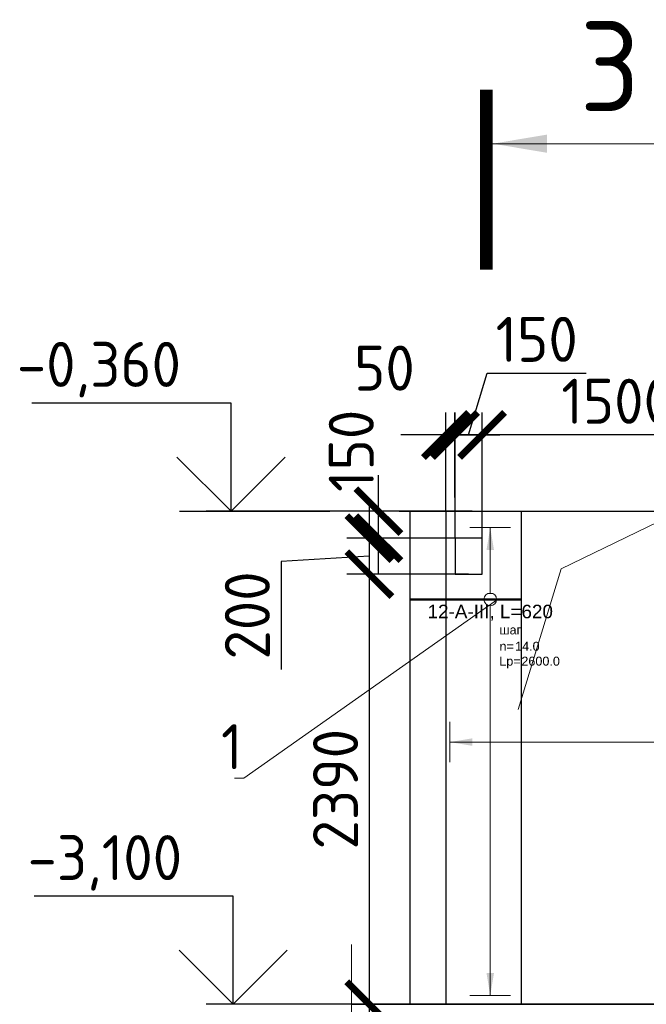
# Model space of a CAD drawing. Header units: millimetres. Extents: x 349531 to 1063351, y -131924 to 96186.
# Tile 134 of 228: x 631746 to 635224, y -39225 to -33755. Entities that reach past the tile are written whole.
import ezdxf
from ezdxf import colors
from ezdxf.entities.mleader import LeaderData, LeaderLine
from ezdxf.enums import TextEntityAlignment as Align
from ezdxf.math import Vec2, Vec3

# ---------------------------------------------------------------- set-up
doc = ezdxf.new("R2010")
doc.units = ezdxf.units.MM
doc.set_wipeout_variables(frame=1)
for name, color, linetype, lineweight in [('AF_Stena', 90, 'Continuous', 18), ('Standard', 7, 'Continuous', 25), ('АрмСтер', 2, 'Continuous', 50), ('подоснова', 151, 'Continuous', 5), ('размер', 1, 'Continuous', 25), ('РАЗМЕРЫ', 1, 'Continuous', 9), ('Узлы', 7, 'Continuous', 0)]:
    doc.layers.add(name, color=color, linetype=linetype, lineweight=lineweight)
doc.layers.add('АрмСтер_атрибуты', color=2, linetype='Continuous', lineweight=0, plot=False)
doc.styles.add('GOST-2.304_Type-B', font='GOST_Common.ttf')
doc.styles.get("Standard").update_dxf_attribs({"font": 'arial.ttf'})
doc.styles.add('Аннотативный', font='arial.ttf')
doc.dimstyles.new('СПДС', dxfattribs={"dimscale": 100, "dimtxt": 2.5, "dimasz": 2.5, "dimexe": 1.25, "dimexo": 0, "dimtad": 1, "dimdec": 0, "dimtxsty": 'GOST-2.304_Type-B', "dimblk": 'ARCHTICK', "dimcen": 2.5, "dimdle": 2, "dimadec": 0, "dimazin": 2, "dimtfac": 0.75, "dimtdec": 0, "dimtmove": 1, "dimatfit": 3, "dimfxl": 1, "dimtolj": 1, "dimarcsym": 1})

# ---------------------------------------------------------------- blocks, each defined once
blk = doc.blocks.new('*U1554')
at = {"layer": 'РАЗМЕРЫ'}
for p, q in [((112.5, 1600), (-112.5, 1600)), ((112.5, -800), (-112.5, -800))]:
    blk.add_line(p, q, dxfattribs=at)
at = {"layer": 'РАЗМЕРЫ', "ltscale": 15}
blk.add_line((0, -800), (0, 1600), dxfattribs=at)
at = {"layer": 'РАЗМЕРЫ'}
for points in [[(0, 1600), (20.9, 1474.8), (-20.9, 1474.8)], [(0, -800), (20.9, -674.8), (-20.9, -674.8)]]:
    blk.add_solid(points, dxfattribs=at)
at = {"layer": 'АрмСтер_атрибуты', "color": 215, "ltscale": 15, "style": 'Аннотативный'}
for s, p in [('шаг', (51.4, -194.2)), ('n=', (51.4, -285.1)), ('Lр=', (50.2, -367.8))]:
    blk.add_text(s, height=50, dxfattribs=at).set_placement(p)
at = {"layer": 'АрмСтер_атрибуты', "style": 'Аннотативный', "flags": 8}
blk.add_attdef('ПОЗ', (110, 29.6), '', height=75, dxfattribs=at)
at = {"layer": 'АрмСтер_атрибуты', "color": 215, "style": 'Аннотативный'}
for tag, p, flags in [('ШАГ', (190.9, -194.2), 10), ('КОЛ', (138, -285.1), 8), ('ШИРИНА', (172.9, -367.8), 8)]:
    blk.add_attdef(tag, p, '', height=50, dxfattribs=dict(at, flags=flags))
at = {"layer": 'АрмСтер_атрибуты', "flags": 9}
for tag, p in [('МАССА', (-2262.8, -1210.5)), ('ОБОЗНАЧЕНИЕ', (-2262.8, -1324.4))]:
    blk.add_attdef(tag, p, '', height=75, dxfattribs=at)
at = {"linetype": 'Continuous', "lineweight": 0}
blk.add_wipeout([(35, 0), (28.3, 20.6), (10.8, 33.3), (-10.8, 33.3), (-28.3, 20.6), (-35, 0), (-28.3, -20.6), (-10.8, -33.3), (10.8, -33.3), (28.3, -20.6)], dxfattribs=at)
at = {"color": 0, "linetype": 'ByBlock', "lineweight": -2, "ltscale": 100}
blk.add_line((-1456.8, 0), (1653.2, 0), dxfattribs=at)
at = {"layer": 'РАЗМЕРЫ'}
blk.add_circle((0, 0), 35, dxfattribs=at)
at = {"layer": 'АрмСтер_атрибуты', "style": 'Аннотативный', "flags": 8}
blk.add_attdef('НАИМЕНОВАНИЕ', text='', height=75, dxfattribs=at).set_placement((0, -29.3), align=Align.TOP_CENTER)
blk = doc.blocks.new('_ArchTick')
at = {"color": 0, "linetype": 'ByBlock', "const_width": 0.15}
blk.add_lwpolyline([(-0.5, -0.5), (0.5, 0.5)], dxfattribs=at)
blk = doc.blocks.new('*D1558')
at = {"layer": 'DEFPOINTS', "color": 0, "transparency": 16777216}
for p in [(634162.4, -36061.7), (634162.4, -36634.6, 320), (634312.4, -36634.6, 320)]:
    blk.add_point(p, dxfattribs=at)
at = {"layer": 'РАЗМЕРЫ', "color": 0, "lineweight": -2, "transparency": 16777216}
for p, q in [((634237.4, -36061.7), (634340.5, -35717.9)), ((634340.5, -35717.9), (634890.5, -35717.9)), ((634162.4, -36634.6), (634162.4, -35936.7)), ((634312.4, -36634.6), (634312.4, -35936.7)), ((634512.4, -36061.7), (633962.4, -36061.7))]:
    blk.add_line(p, q, dxfattribs=at)
at = {"layer": 'РАЗМЕРЫ', "color": 0, "lineweight": -2, "transparency": 16777216, "xscale": 250, "yscale": 250, "zscale": 250, "rotation": 180}
blk.add_blockref('_ArchTick', (634162.4, -36061.7), dxfattribs=at)
at = {"layer": 'РАЗМЕРЫ', "color": 0, "lineweight": -2, "transparency": 16777216, "xscale": 250, "yscale": 250, "zscale": 250}
blk.add_blockref('_ArchTick', (634312.4, -36061.7), dxfattribs=at)
at = {"layer": 'РАЗМЕРЫ', "color": 0, "transparency": 16777216, "insert": (634615.5, -35530.4), "char_height": 250, "attachment_point": 5, "style": 'GOST-2.304_Type-B'}
blk.add_mtext('\\A1;150', dxfattribs=at)
blk = doc.blocks.new('*D1559')
at = {"layer": 'DEFPOINTS', "color": 0, "transparency": 16777216}
for p in [(634111.8, -36061.7), (634161.4, -36408.7), (634111.8, -36484.6)]:
    blk.add_point(p, dxfattribs=at)
at = {"layer": 'РАЗМЕРЫ', "color": 0, "lineweight": -2, "transparency": 16777216}
for p, q in [((634111.8, -36484.6), (634111.8, -35936.7)), ((634161.4, -36408.7), (634161.4, -35936.7)), ((634111.8, -36061.7), (633861.8, -36061.7)), ((634161.4, -36061.7), (634111.8, -36061.7)), ((634161.4, -36061.7), (634411.4, -36061.7))]:
    blk.add_line(p, q, dxfattribs=at)
at = {"layer": 'РАЗМЕРЫ', "color": 0, "lineweight": -2, "transparency": 16777216, "xscale": 250, "yscale": 250, "zscale": 250}
blk.add_blockref('_ArchTick', (634111.8, -36061.7), dxfattribs=at)
at = {"layer": 'РАЗМЕРЫ', "color": 0, "lineweight": -2, "transparency": 16777216, "xscale": 250, "yscale": 250, "zscale": 250, "rotation": 180}
blk.add_blockref('_ArchTick', (634161.4, -36061.7), dxfattribs=at)
at = {"layer": 'РАЗМЕРЫ', "color": 0, "transparency": 16777216, "insert": (633770.3, -35690.3), "char_height": 250, "attachment_point": 5, "style": 'GOST-2.304_Type-B'}
blk.add_mtext('\\A1;50', dxfattribs=at)
blk = doc.blocks.new('*D1560')
at = {"layer": 'DEFPOINTS', "color": 0, "transparency": 16777216}
for p in [(634256.4, -36484.6), (633736.3, -36634.6), (634203.4, -36634.6, 320)]:
    blk.add_point(p, dxfattribs=at)
at = {"layer": 'РАЗМЕРЫ', "color": 0, "lineweight": -2, "transparency": 16777216}
for p, q in [((633736.3, -36284.6), (633736.3, -36834.6)), ((634256.4, -36484.6), (633611.3, -36484.6)), ((634203.4, -36634.6), (633611.3, -36634.6))]:
    blk.add_line(p, q, dxfattribs=at)
at = {"layer": 'РАЗМЕРЫ', "color": 0, "lineweight": -2, "transparency": 16777216, "xscale": 250, "yscale": 250, "zscale": 250}
for p, rotation in [((633736.3, -36484.6), 90), ((633736.3, -36634.6), 270)]:
    blk.add_blockref('_ArchTick', p, dxfattribs=dict(at, rotation=rotation))
at = {"layer": 'РАЗМЕРЫ', "color": 0, "transparency": 16777216, "insert": (633586.2, -36149.7), "char_height": 250, "attachment_point": 5, "rotation": 90, "style": 'GOST-2.304_Type-B'}
blk.add_mtext('\\A1;150', dxfattribs=at)
blk = doc.blocks.new('*D1561')
at = {"layer": 'DEFPOINTS', "color": 0, "transparency": 16777216}
for p in [(634203.4, -36634.6, 320), (633686.3, -36834.6), (634237.4, -36834.6, 320)]:
    blk.add_point(p, dxfattribs=at)
at = {"layer": 'РАЗМЕРЫ', "color": 0, "lineweight": -2, "transparency": 16777216}
for p, q in [((633686.3, -36434.6), (633686.3, -37034.6)), ((634203.4, -36634.6), (633561.3, -36634.6)), ((633686.3, -36734.6), (633196.7, -36764.4)), ((633196.7, -36764.4), (633196.7, -37364.4)), ((634237.4, -36834.6), (633561.3, -36834.6))]:
    blk.add_line(p, q, dxfattribs=at)
at = {"layer": 'РАЗМЕРЫ', "color": 0, "lineweight": -2, "transparency": 16777216, "xscale": 250, "yscale": 250, "zscale": 250}
for p, rotation in [((633686.3, -36634.6), 90), ((633686.3, -36834.6), 270)]:
    blk.add_blockref('_ArchTick', p, dxfattribs=dict(at, rotation=rotation))
at = {"layer": 'РАЗМЕРЫ', "color": 0, "transparency": 16777216, "insert": (633009.2, -37064.4), "char_height": 250, "attachment_point": 5, "rotation": 90, "style": 'GOST-2.304_Type-B'}
blk.add_mtext('\\A1;200', dxfattribs=at)
blk = doc.blocks.new('*D1562')
at = {"layer": 'DEFPOINTS', "color": 0, "transparency": 16777216}
for p in [(634237.4, -36834.6, 320), (633686.3, -39224.6), (634334.7, -39224.6, 320)]:
    blk.add_point(p, dxfattribs=at)
at = {"layer": 'РАЗМЕРЫ', "color": 0, "lineweight": -2, "transparency": 16777216}
for p, q in [((633686.3, -36634.6), (633686.3, -39424.6)), ((634237.4, -36834.6), (633561.3, -36834.6)), ((634334.7, -39224.6), (633561.3, -39224.6))]:
    blk.add_line(p, q, dxfattribs=at)
at = {"layer": 'РАЗМЕРЫ', "color": 0, "lineweight": -2, "transparency": 16777216, "xscale": 250, "yscale": 250, "zscale": 250}
for p, rotation in [((633686.3, -36834.6), 90), ((633686.3, -39224.6), 270)]:
    blk.add_blockref('_ArchTick', p, dxfattribs=dict(at, rotation=rotation))
at = {"layer": 'РАЗМЕРЫ', "color": 0, "transparency": 16777216, "insert": (633498.8, -38029.6), "char_height": 250, "attachment_point": 5, "rotation": 90, "style": 'GOST-2.304_Type-B'}
blk.add_mtext('\\A1;2390', dxfattribs=at)
blk = doc.blocks.new('*D1565')
at = {"layer": 'DEFPOINTS', "color": 0, "transparency": 16777216}
for p in [(634312.4, -36061.7), (634312.4, -36158.1), (635811.9, -36634.6, 188.8)]:
    blk.add_point(p, dxfattribs=at)
at = {"layer": 'РАЗМЕРЫ', "color": 0, "lineweight": -2, "transparency": 16777216}
for p, q in [((634312.4, -36158.1), (634312.4, -35936.7)), ((635811.9, -36634.6), (635811.9, -35936.7)), ((636011.9, -36061.7), (634112.4, -36061.7))]:
    blk.add_line(p, q, dxfattribs=at)
at = {"layer": 'РАЗМЕРЫ', "color": 0, "lineweight": -2, "transparency": 16777216, "xscale": 250, "yscale": 250, "zscale": 250, "rotation": 180}
blk.add_blockref('_ArchTick', (634312.4, -36061.7), dxfattribs=at)
at = {"layer": 'РАЗМЕРЫ', "color": 0, "lineweight": -2, "transparency": 16777216, "xscale": 250, "yscale": 250, "zscale": 250}
blk.add_blockref('_ArchTick', (635811.9, -36061.7), dxfattribs=at)
at = {"layer": 'РАЗМЕРЫ', "color": 0, "transparency": 16777216, "insert": (635062.2, -35874.2), "char_height": 250, "attachment_point": 5, "style": 'GOST-2.304_Type-B'}
blk.add_mtext('\\A1;1500', dxfattribs=at)
blk = doc.blocks.new('*U1577')
at = {"layer": 'РАЗМЕРЫ'}
for p, q in [((112.5, 400), (-112.5, 400)), ((112.5, -2200), (-112.5, -2200))]:
    blk.add_line(p, q, dxfattribs=at)
at = {"layer": 'РАЗМЕРЫ', "ltscale": 15}
blk.add_line((0, -2200), (0, 400), dxfattribs=at)
at = {"layer": 'РАЗМЕРЫ'}
for points in [[(0, 400), (20.9, 274.8), (-20.9, 274.8)], [(0, -2200), (20.9, -2074.8), (-20.9, -2074.8)]]:
    blk.add_solid(points, dxfattribs=at)
at = {"layer": 'АрмСтер_атрибуты', "color": 215, "ltscale": 15, "style": 'Аннотативный'}
for s, p in [('шаг', (51.4, -194.2)), ('n=', (51.4, -285.1)), ('Lр=', (50.2, -367.8))]:
    blk.add_text(s, height=50, dxfattribs=at).set_placement(p)
at = {"layer": 'АрмСтер_атрибуты', "flags": 9}
for tag, p in [('МАССА', (-2232.5, 4589.5)), ('ОБОЗНАЧЕНИЕ', (-2232.5, 4475.6))]:
    blk.add_attdef(tag, p, '', height=75, dxfattribs=at)
at = {"layer": 'АрмСтер_атрибуты', "style": 'Аннотативный', "flags": 8}
blk.add_attdef('ПОЗ', (110, 29.6), '', height=75, dxfattribs=at)
at = {"layer": 'АрмСтер_атрибуты', "color": 215, "style": 'Аннотативный'}
for tag, p, flags in [('ШАГ', (190.9, -194.2), 10), ('КОЛ', (138, -285.1), 8), ('ШИРИНА', (172.9, -367.8), 8)]:
    blk.add_attdef(tag, p, '', height=50, dxfattribs=dict(at, flags=flags))
at = {"linetype": 'Continuous', "lineweight": 0}
blk.add_wipeout([(35, 0), (28.3, 20.6), (10.8, 33.3), (-10.8, 33.3), (-28.3, 20.6), (-35, 0), (-28.3, -20.6), (-10.8, -33.3), (10.8, -33.3), (28.3, -20.6)], dxfattribs=at)
at = {"color": 0, "linetype": 'ByBlock', "lineweight": -2, "ltscale": 100}
blk.add_line((-446.5, 0), (173.5, 0), dxfattribs=at)
at = {"layer": 'РАЗМЕРЫ'}
blk.add_circle((0, 0), 35, dxfattribs=at)
at = {"layer": 'АрмСтер_атрибуты', "style": 'Аннотативный', "flags": 8}
blk.add_attdef('НАИМЕНОВАНИЕ', text='', height=75, dxfattribs=at).set_placement((0, -29.3), align=Align.TOP_CENTER)
blk = doc.blocks.new('_None')

msp = doc.modelspace()

# ---------------------------------------------------------------- linework, layer by layer
at = {"color": 96, "linetype": 'Continuous', "lineweight": 30, "transparency": 33554687}
msp.add_line((633911.8, -36484.6, -320), (633911.8, -39224.6, -320), dxfattribs=at)
at = {"color": 253, "linetype": 'Continuous', "lineweight": 30, "true_color": 0xa0a08c, "transparency": 33554687}
msp.add_line((637322.5, -39224.6), (633588, -39224.6), dxfattribs=at)
for points in [[(632918.7, -35884.6), (631813.5, -35884.6)], [(632918.7, -36484.6), (632918.7, -35884.6)], [(632618.7, -36184.6), (632918.7, -36484.6), (633218.7, -36184.6)], [(632631.9, -36484.6), (633466.5, -36484.6)], [(633615.4, -36484.6), (632780.9, -36484.6)], [(632930.9, -38624.6), (631825.6, -38624.6)], [(632930.9, -39224.6), (632930.9, -38624.6)], [(632630.9, -38924.6), (632930.9, -39224.6), (633230.9, -38924.6)], [(633615.4, -39224.6), (632780.9, -39224.6)]]:
    msp.add_lwpolyline(points)
at = {"layer": 'AF_Stena', "lineweight": 20}
msp.add_lwpolyline([(633588, -39363.7), (633588, -38891.8)], dxfattribs=at)
at = {"layer": 'Standard', "linetype": 'Continuous', "lineweight": 30, "transparency": 33554687}
for p, q in [((633851.4, -36484.6), (634101.4, -36484.6)), ((633911.8, -36484.6), (636911.8, -36484.6, -160))]:
    msp.add_line(p, q, dxfattribs=at)
at = {"layer": 'размер'}
msp.add_lwpolyline([(633588, -39224.6), (637322.5, -39224.6)], dxfattribs=at)
at = {"layer": 'РАЗМЕРЫ', "color": 1, "elevation": -80}
msp.add_lwpolyline([(634511.8, -37587.4), (634750.6, -36805.8), (635411.8, -36484.6)], dxfattribs=at)
at = {"layer": 'Узлы', "color": 1, "linetype": 'Continuous', "lineweight": 0}
msp.add_line((634371.5, -34443.5, -120), (635321.5, -34443.5, -120), dxfattribs=at)
at = {"layer": 'Узлы', "color": 1, "linetype": 'Continuous', "lineweight": 0, "const_width": 70, "elevation": -120}
msp.add_lwpolyline([(634336.5, -34143.5), (634336.5, -35143.5)], dxfattribs=at)
at = {"layer": 'Узлы', "color": 1, "linetype": 'Continuous', "lineweight": 0}
msp.add_solid([(634371.5, -34443.5, -120), (634671.9, -34493.8, -120), (634671.9, -34393.2, -120)], dxfattribs=at)

# ---------------------------------------------------------------- texts
at = {"style": 'GOST-2.304_Type-B'}
for s, p in [('-0,360', (631730, -35794.6)), ('-3,100', (631789.8, -38534.6))]:
    msp.add_text(s, height=250, dxfattribs=at).set_placement(p)
at = {"layer": 'Узлы', "color": 1, "linetype": 'Continuous', "lineweight": 0, "insert": (635021.5, -34013.5, -120), "char_height": 500, "attachment_point": 5, "style": 'GOST-2.304_Type-B'}
msp.add_mtext_dynamic_manual_height_columns('3', width=723.88, gutter_width=25, heights=[0], dxfattribs=at)

# ---------------------------------------------------------------- next in the draw order: block references
at = {"layer": 'АрмСтер', "ltscale": 15}
ref = msp.add_blockref('*U1554', (635733.8, -37767.8), dxfattribs=dict(at, rotation=90))
ref.add_attrib('НАИМЕНОВАНИЕ', '12-A-III, L=3110', dxfattribs={"layer": 'АрмСтер_атрибуты', "height": 75, "rotation": 90, "style": 'Аннотативный', "flags": 8}).set_placement((635763.2, -37767.8), align=Align.TOP_CENTER)
ref.add_attrib('КОЛ', '13.0', (636019, -37629.8), dxfattribs={"layer": 'АрмСтер_атрибуты', "color": 215, "height": 50, "rotation": 90, "style": 'Аннотативный', "flags": 8})
ref.add_attrib('ШИРИНА', '2400.0', (636101.6, -37594.9), dxfattribs={"layer": 'АрмСтер_атрибуты', "color": 215, "height": 50, "rotation": 90, "style": 'Аннотативный', "flags": 8})

# ---------------------------------------------------------------- next in the draw order: linework, layer by layer
at = {"color": 96, "linetype": 'Continuous', "lineweight": 30, "transparency": 33554687}
msp.add_line((634111.8, -36484.6, -320), (634111.8, -39224.6, -320), dxfattribs=at)
at = {"color": 7, "linetype": 'Continuous', "lineweight": 30, "transparency": 33554687}
msp.add_line((634531.8, -39221.7, -320), (634531.8, -36484.6, -320), dxfattribs=at)
msp.add_lwpolyline([(634312.4, -36834.6), (634312.4, -36634.6), (634162.4, -36634.6), (634162.4, -36834.6)], close=True, dxfattribs=at)

# ---------------------------------------------------------------- next in the draw order: dimensions: what is measured, and where the dimension line sits
at = {"layer": 'РАЗМЕРЫ', "color": 1}
for base, p1, p2, picture, middle in [((634162.4, -36061.7, -320), (634312.4, -36634.6), (634162.4, -36634.6), '*D1558', (634403, -35530.4, -320)), ((634312.3971, -36061.6669, -320), (635811.9162, -36634.569, -131.1553), (634312.3971, -36158.12, -320), '*D1565', (635062.1566, -35874.1669, -320))]:
    dim = msp.add_linear_dim(base=base, p1=p1, p2=p2, dimstyle='СПДС', dxfattribs=at)
    dim.commit()
    dim.dimension.update_dxf_attribs({"geometry": picture, "text_midpoint": middle})
dim = msp.add_linear_dim(base=(634111.8, -36061.7, -320), p1=(634161.4, -36408.7, -320), p2=(634111.8, -36484.6, -320), dimstyle='СПДС', dxfattribs=at)
dim.commit()
dim.dimension.update_dxf_attribs({"geometry": '*D1559', "text_midpoint": (633770.3, -35877.8, -320), "dimtype": 160})
for base, p1, p2, picture, middle in [((633736.3, -36634.6, -320), (634256.4, -36484.6, -320), (634203.4, -36634.6), '*D1560', (633773.7, -36149.7, -320)), ((633686.3, -36834.6, -320), (634203.4, -36634.6), (634237.4, -36834.6), '*D1561', (633196.7, -36826.9, -320))]:
    dim = msp.add_linear_dim(base=base, p1=p1, p2=p2, angle=90, dimstyle='СПДС', dxfattribs=at)
    dim.commit()
    dim.dimension.update_dxf_attribs({"geometry": picture, "text_midpoint": middle, "dimtype": 160})
dim = msp.add_linear_dim(base=(633686.3, -39224.6, -320), p1=(634237.4, -36834.6), p2=(634334.7, -39224.6), angle=90, dimstyle='СПДС', dxfattribs=at)
dim.commit()
dim.dimension.update_dxf_attribs({"geometry": '*D1562', "text_midpoint": (633498.8, -38029.6, -320)})

# ---------------------------------------------------------------- next in the draw order: block references
at = {"layer": 'АрмСтер', "ltscale": 15}
ref = msp.add_blockref('*U1577', (634357.6, -36975.4), dxfattribs=at)
ref.add_attrib('НАИМЕНОВАНИЕ', '12-A-III, L=620', dxfattribs={"layer": 'АрмСтер_атрибуты', "height": 75, "style": 'Аннотативный', "flags": 8}).set_placement((634357.6, -37004.8), align=Align.TOP_CENTER)
ref.add_attrib('КОЛ', '14.0', (634495.7, -37260.5), dxfattribs={"layer": 'АрмСтер_атрибуты', "color": 215, "height": 50, "style": 'Аннотативный', "flags": 8})
ref.add_attrib('ШИРИНА', '2600.0', (634530.5, -37343.2), dxfattribs={"layer": 'АрмСтер_атрибуты', "color": 215, "height": 50, "style": 'Аннотативный', "flags": 8})

# ---------------------------------------------------------------- next in the draw order: leaders
at = {"layer": 'подоснова'}
ml = msp.add_multileader_mtext('Standard', dxfattribs=at)
ml.set_content('1', color=256, style='GOST-2.304_Type-B')
ml.set_leader_properties(color=256, linetype='ByLayer', lineweight=15)
ml.set_arrow_properties(name='NONE')
ml.build(insert=Vec2(0, 0))
ml.multileader.update_dxf_attribs({"text_left_attachment_type": 6, "text_right_attachment_type": 6, "dogleg_length": 10, "arrow_head_size": 18})
ctx = ml.context
ctx.base_point, ctx.char_height, ctx.arrow_head_size, ctx.landing_gap_size, ctx.plane_origin = Vec3(632865.3, -37968.2, 720), 250, 18, 20, Vec3(635354.7, -35279.5, 720)
ctx.left_attachment, ctx.right_attachment, ctx.text_align_type = 6, 6, 1
notes = []
notes.append((ctx, [(1, (1, 1, 0), (632990.3, -37968.2, 720), (-1, 0), 10, [(0, [(634392.4, -36979.4, 720)], 0, [])])]))
ctx.mtext.insert, ctx.mtext.width, ctx.mtext.alignment, ctx.mtext.flow_direction = Vec3(632922.8, -37668.2, 720), 22.898, 2, 5
for ctx, leaders in notes:
    for number, flags, end, landing, length, lines in leaders:
        leader = LeaderData()
        leader.index, (leader.has_last_leader_line, leader.has_dogleg_vector, leader.attachment_direction) = number, flags
        leader.last_leader_point, leader.dogleg_vector, leader.dogleg_length = Vec3(end), Vec3(landing), length
        for number, points, colour, breaks in lines:
            line = LeaderLine()
            line.index, line.vertices, line.color, line.breaks = number, Vec3.list(points), colors.encode_raw_color(colour), breaks
            leader.lines.append(line)
        ctx.leaders.append(leader)

doc.saveas('drawing.dxf')
